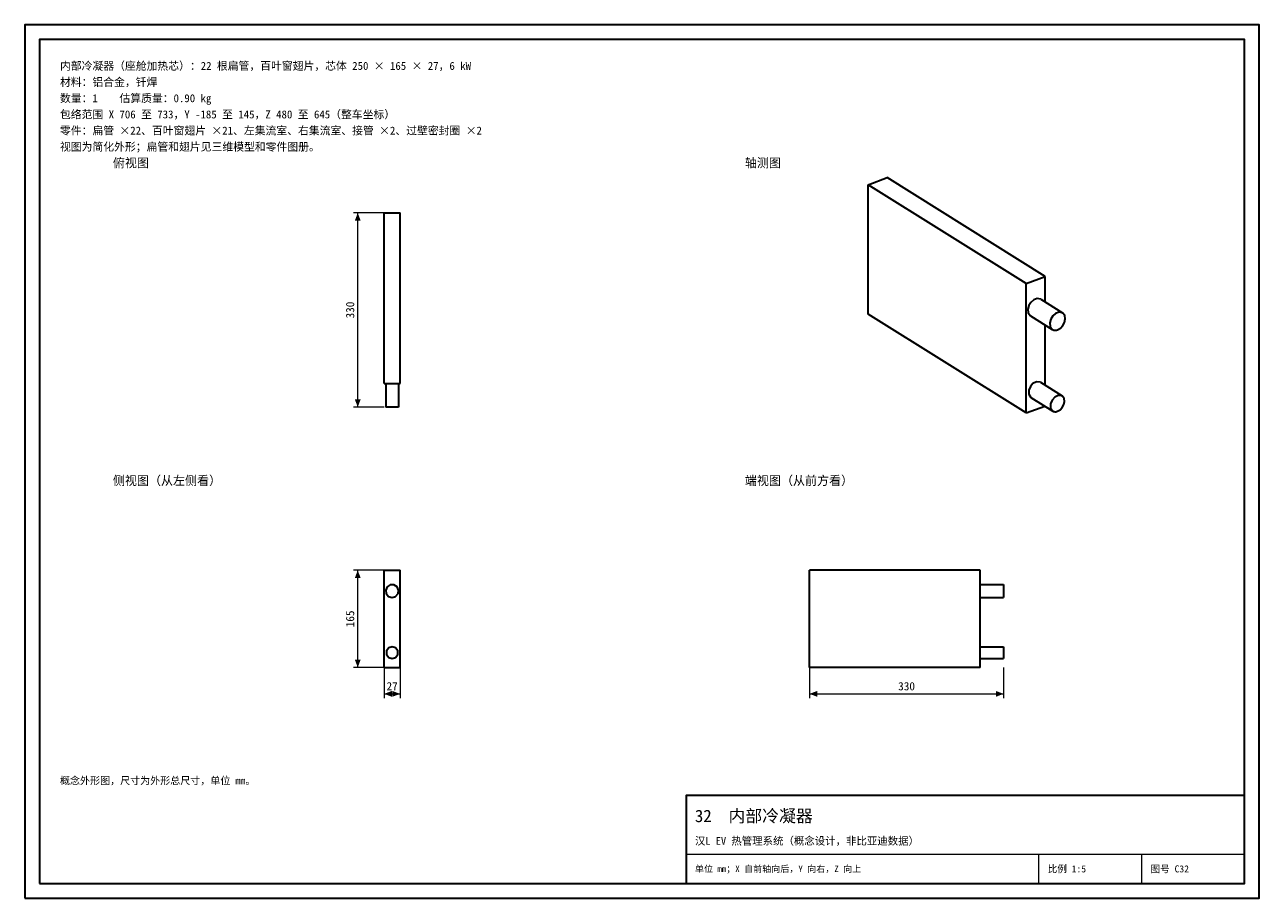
# Model space of a CAD drawing. Header units: millimetres. Extents: x 0 to 420, y 0 to 297.
import ezdxf
from ezdxf.enums import TextEntityAlignment as Align

# ---------------------------------------------------------------- set-up
doc = ezdxf.new("R2010")
doc.units = ezdxf.units.MM
doc.linetypes.add('DASHED', pattern=[1.524, 1.27, -0.254])
for name, color, linetype, lineweight, true_color in [('DIM', 7, 'Continuous', 18, 0x1e5aa0), ('FRAME', 7, 'Continuous', 35, 0x3c3c3c), ('HIDDEN', 7, 'DASHED', 13, 0x969696), ('OUTLINE', 7, 'Continuous', 35, 0x141414), ('TEXT', 7, 'Continuous', 18, 0x141414), ('THIN', 7, 'Continuous', 13, 0x6e6e6e)]:
    doc.layers.add(name, color=color, linetype=linetype, lineweight=lineweight, true_color=true_color)
doc.styles.add('ZH', font='simsun.ttc')

msp = doc.modelspace()

# ---------------------------------------------------------------- hatches: boundary and pattern name
at = {"layer": 'DIM'}
for points in [[(113.3, 233), (112.31, 230.4), (114.29, 230.4)], [(113.3, 167), (114.29, 169.6), (112.31, 169.6)], [(113.3, 111.5), (112.31, 108.9), (114.29, 108.9)], [(113.3, 78.5), (114.29, 81.1), (112.31, 81.1)], [(122.3, 69.5), (124.9, 68.51), (124.9, 70.49)], [(127.7, 69.5), (125.1, 70.49), (125.1, 68.51)], [(267, 69.5), (269.6, 68.51), (269.6, 70.49)], [(333, 69.5), (330.4, 70.49), (330.4, 68.51)]]:
    msp.add_hatch(color=7, dxfattribs=at).paths.add_polyline_path(points)

# ---------------------------------------------------------------- linework, layer by layer
for points in [[(122.3, 233), (111.8, 233)], [(113.3, 167), (113.3, 233)], [(122.3, 167), (111.8, 167)], [(122.3, 111.5), (111.8, 111.5)], [(113.3, 78.5), (113.3, 111.5)], [(122.3, 78.5), (111.8, 78.5)], [(122.3, 78.5), (122.3, 68)], [(127.7, 78.5), (127.7, 68)], [(267, 78.5), (267, 68)], [(333, 78.5), (333, 68)], [(122.3, 69.5), (127.7, 69.5)], [(267, 69.5), (333, 69.5)]]:
    msp.add_lwpolyline(points, dxfattribs=at)
at = {"layer": 'FRAME'}
for points in [[(0, 0), (420, 0), (420, 297), (0, 297)], [(5, 5), (415, 5), (415, 292), (5, 292)], [(225, 5), (415, 5), (415, 35), (225, 35)]]:
    msp.add_lwpolyline(points, close=True, dxfattribs=at)
at = {"layer": 'HIDDEN'}
for points in [[(122.3, 175), (122.3, 233)], [(122.3, 233), (127.7, 233)], [(127.7, 175), (127.7, 233)], [(122.3, 175), (127.7, 175)], [(127.2, 175), (126.47, 175), (125.73, 175), (125, 175), (124.27, 175), (123.53, 175), (122.8, 175)], [(122.8, 175), (123.17, 175), (123.53, 175), (123.9, 175), (124.27, 175), (124.63, 175), (125, 175)], [(127, 175), (126.33, 175), (125.67, 175), (125, 175), (124.33, 175), (123.67, 175), (123, 175)], [(123, 175), (123.33, 175), (123.67, 175), (124, 175), (124.33, 175), (124.67, 175), (125, 175)], [(123, 175), (123, 167)], [(125, 175), (125.33, 175), (125.67, 175), (126, 175), (126.33, 175), (126.67, 175), (127, 175)], [(125, 175), (125.37, 175), (125.73, 175), (126.1, 175), (126.47, 175), (126.83, 175), (127.2, 175)], [(127, 175), (127, 167)], [(122.8, 167), (123.17, 167), (123.53, 167), (123.9, 167), (124.27, 167), (124.63, 167), (125, 167)], [(127, 167), (126.33, 167), (125.67, 167), (125, 167), (124.33, 167), (123.67, 167), (123, 167)], [(123, 167), (123.33, 167), (123.67, 167), (124, 167), (124.33, 167), (124.67, 167), (125, 167)], [(125, 167), (125.33, 167), (125.67, 167), (126, 167), (126.33, 167), (126.67, 167), (127, 167)], [(125, 167), (125.37, 167), (125.73, 167), (126.1, 167), (126.47, 167), (126.83, 167), (127.2, 167)], [(122.3, 78.5), (122.3, 111.5)], [(122.3, 111.5), (127.7, 111.5)], [(127.7, 78.5), (127.7, 111.5)], [(325, 111.5), (267, 111.5)], [(267, 78.5), (267, 111.5)], [(325, 78.5), (325, 111.5)], [(125, 102.3), (126.19, 102.65), (127, 103.59), (127.18, 104.81), (126.66, 105.94), (125.62, 106.61), (124.38, 106.61), (123.34, 105.94), (122.82, 104.81), (123, 103.59), (123.81, 102.65), (125, 102.3)], [(325, 102.3), (325, 103.03), (325, 103.77), (325, 104.5), (325, 105.23), (325, 105.97), (325, 106.7)], [(325, 106.7), (325, 105.97), (325, 105.23), (325, 104.5), (325, 103.77), (325, 103.03), (325, 102.3)], [(333, 102.3), (333, 103.03), (333, 103.77), (333, 104.5), (333, 105.23), (333, 105.97), (333, 106.7)], [(125, 81.5), (126.18, 81.88), (126.9, 82.88), (126.9, 84.12), (126.18, 85.12), (125, 85.5), (123.82, 85.12), (123.1, 84.12), (123.1, 82.88), (123.82, 81.88), (125, 81.5)], [(325, 81.5), (325, 82.17), (325, 82.83), (325, 83.5), (325, 84.17), (325, 84.83), (325, 85.5)], [(325, 85.5), (325, 84.83), (325, 84.17), (325, 83.5), (325, 82.83), (325, 82.17), (325, 81.5)], [(333, 81.5), (333, 82.17), (333, 82.83), (333, 83.5), (333, 84.17), (333, 84.83), (333, 85.5)], [(122.3, 78.5), (127.7, 78.5)], [(325, 78.5), (267, 78.5)]]:
    msp.add_lwpolyline(points, dxfattribs=at)
at = {"layer": 'OUTLINE'}
for points in [[(286.9, 242.59), (293.41, 245)], [(347.16, 211.38), (293.41, 245)], [(340.66, 208.98), (286.9, 242.59)], [(286.9, 198.62), (286.9, 242.59)], [(122.3, 175), (122.3, 233)], [(122.3, 233), (127.7, 233)], [(127.7, 175), (127.7, 233)], [(340.66, 208.98), (347.16, 211.38)], [(347.16, 202.76), (347.16, 211.38)], [(340.66, 165), (340.66, 208.98)], [(345.68, 203.69), (344.45, 203.92), (343.26, 203.46), (342.31, 202.6), (341.64, 201.52), (341.29, 200.29), (341.39, 199.02), (342.14, 198.02)], [(345.68, 203.69), (353.1, 199.05)], [(340.66, 165), (286.9, 198.62)], [(342.14, 198.02), (349.55, 193.38)], [(353.1, 199.05), (351.86, 199.28), (350.68, 198.82), (349.73, 197.97), (349.05, 196.88), (348.7, 195.65), (348.8, 194.39), (349.55, 193.38)], [(351.32, 193.28), (352.34, 193.88), (353.14, 194.76), (353.7, 195.8), (353.97, 196.96), (353.82, 198.13), (353.1, 199.05)], [(347.16, 174.42), (347.16, 194.87)], [(349.55, 193.38), (349.82, 193.24), (350.12, 193.16), (350.42, 193.12), (350.73, 193.14), (351.03, 193.19), (351.32, 193.28)], [(122.3, 175), (127.7, 175)], [(122.8, 175), (122.8, 167)], [(127.2, 175), (127.2, 167)], [(345.52, 175.44), (344.21, 175.62), (343.01, 175.01), (342.12, 173.99), (341.59, 172.74), (341.56, 171.39), (342.3, 170.29)], [(345.52, 175.44), (352.94, 170.81)], [(342.3, 170.29), (349.71, 165.65)], [(352.94, 170.81), (351.62, 170.99), (350.42, 170.37), (349.53, 169.35), (349.01, 168.1), (348.98, 166.75), (349.71, 165.65)], [(351.32, 165.56), (352.25, 166.11), (352.98, 166.91), (353.49, 167.86), (353.73, 168.91), (353.59, 169.97), (352.94, 170.81)], [(127.2, 167), (126.47, 167), (125.73, 167), (125, 167), (124.27, 167), (123.53, 167), (122.8, 167)], [(340.66, 165), (347, 167.35)], [(349.71, 165.65), (349.96, 165.53), (350.23, 165.45), (350.51, 165.42), (350.78, 165.43), (351.06, 165.48), (351.32, 165.56)], [(122.3, 78.5), (122.3, 111.5)], [(122.3, 111.5), (127.7, 111.5)], [(127.7, 78.5), (127.7, 111.5)], [(325, 111.5), (267, 111.5)], [(267, 78.5), (267, 111.5)], [(325, 78.5), (325, 111.5)], [(125, 102.3), (126.19, 102.65), (127, 103.59), (127.18, 104.81), (126.66, 105.94), (125.62, 106.61), (124.38, 106.61), (123.34, 105.94), (122.82, 104.81), (123, 103.59), (123.81, 102.65), (125, 102.3)], [(325, 106.7), (333, 106.7)], [(333, 106.7), (333, 105.97), (333, 105.23), (333, 104.5), (333, 103.77), (333, 103.03), (333, 102.3)], [(325, 102.3), (333, 102.3)], [(125, 81.5), (126.18, 81.88), (126.9, 82.88), (126.9, 84.12), (126.18, 85.12), (125, 85.5), (123.82, 85.12), (123.1, 84.12), (123.1, 82.88), (123.82, 81.88), (125, 81.5)], [(325, 85.5), (333, 85.5)], [(333, 85.5), (333, 84.83), (333, 84.17), (333, 83.5), (333, 82.83), (333, 82.17), (333, 81.5)], [(325, 81.5), (333, 81.5)], [(122.3, 78.5), (127.7, 78.5)], [(325, 78.5), (267, 78.5)]]:
    msp.add_lwpolyline(points, dxfattribs=at)
at = {"layer": 'THIN'}
for points in [[(225, 15), (415, 15)], [(345, 5), (345, 15)], [(380, 5), (380, 15)]]:
    msp.add_lwpolyline(points, dxfattribs=at)

# ---------------------------------------------------------------- texts
at = {"layer": 'DIM', "style": 'ZH'}
for s, p in [('330', (110.7, 200)), ('165', (110.7, 95))]:
    msp.add_text(s, height=2.8, rotation=90, dxfattribs=at).set_placement(p, align=Align.MIDDLE_CENTER)
for s, p in [('27', (125, 72.1)), ('330', (300, 72.1))]:
    msp.add_text(s, height=2.8, dxfattribs=at).set_placement(p, align=Align.MIDDLE_CENTER)
at = {"layer": 'TEXT', "style": 'ZH'}
for s, height, p in [('内部冷凝器（座舱加热芯）：22 根扁管，百叶窗翅片，芯体 250 × 165 × 27，6 kW', 2.7, (12, 283)), ('材料：铝合金，钎焊', 2.7, (12, 277.5)), ('数量：1    估算质量：0.90 kg', 2.7, (12, 272)), ('包络范围 X 706 至 733，Y -185 至 145，Z 480 至 645（整车坐标）', 2.7, (12, 266.5)), ('零件：扁管 ×22、百叶窗翅片 ×21、左集流室、右集流室、接管 ×2、过壁密封圈 ×2', 2.7, (12, 261)), ('视图为简化外形；扁管和翅片见三维模型和零件图册。', 2.7, (12, 255.5)), ('俯视图', 3, (30, 250)), ('轴测图', 3, (245, 250)), ('侧视图（从左侧看）', 3, (30, 142)), ('端视图（从前方看）', 3, (245, 142)), ('概念外形图，尺寸为外形总尺寸，单位 mm。', 2.5, (12, 40)), ('32  内部冷凝器', 4.2, (228, 28)), ('汉L EV 热管理系统（概念设计，非比亚迪数据）', 2.6, (228, 19.5)), ('单位 mm；X 自前轴向后，Y 向右，Z 向上', 2.2, (228, 10)), ('比例 1:5', 2.4, (348, 10)), ('图号 C32', 2.4, (383, 10))]:
    msp.add_text(s, height=height, dxfattribs=at).set_placement(p, align=Align.MIDDLE_LEFT)

doc.saveas('drawing.dxf')
